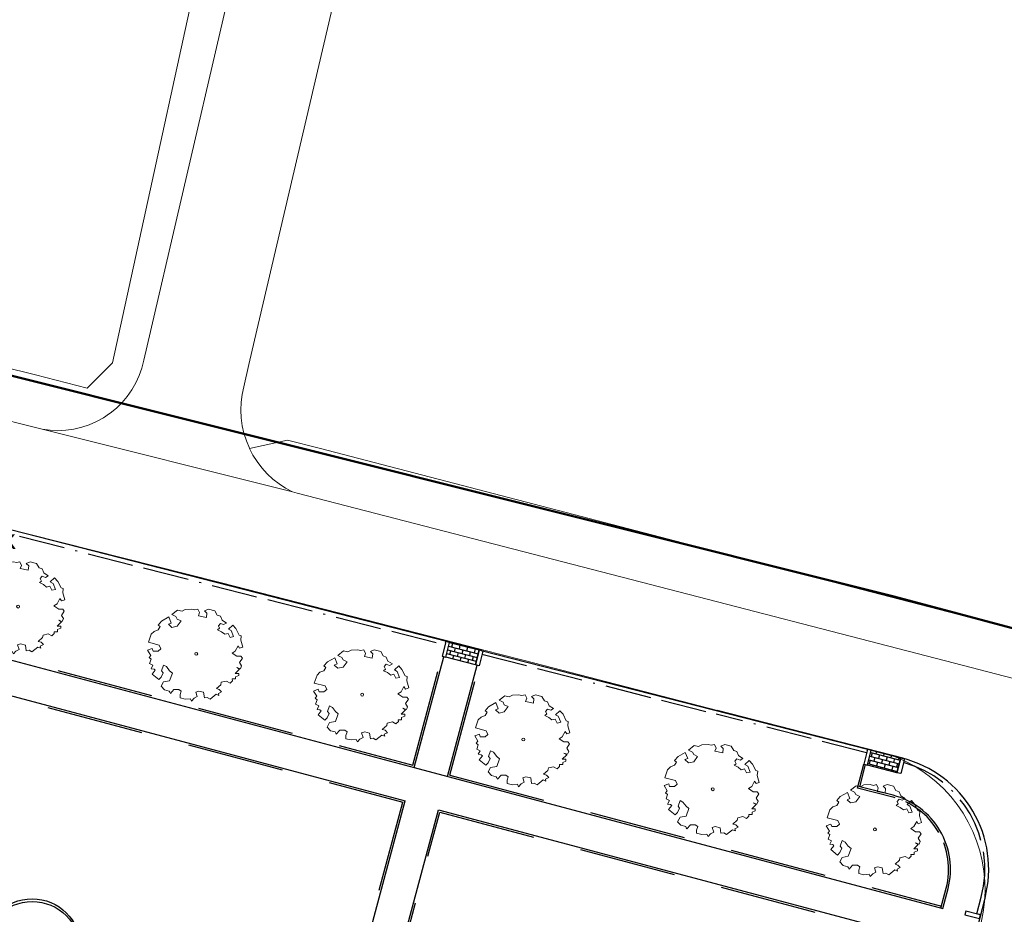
# Model space of a CAD drawing. Header units: metres. Extents: x 253535 to 254630, y 592458 to 593699.
# Tile 17 of 40: x 253724 to 253775, y 593030 to 593077. Entities that reach past the tile are written whole.
import ezdxf
from ezdxf.enums import TextEntityAlignment as Align

# ---------------------------------------------------------------- set-up
doc = ezdxf.new("R2010")
doc.units = ezdxf.units.M
doc.linetypes.add('ACAD_ISO11W100', pattern=[33, 12, -3, 12, -3, 0, -3])
doc.linetypes.add('DASHED', pattern=[19.05, 12.7, -6.35])
for name, color, linetype, lineweight in [('ALGEMEEN WERKGRENS', 10, 'FENCELINE1', 50), ('B-WE-GR-BOOM-S1', 114, 'Continuous', 9), ('B-WE-GR-BOOM_STAMDIAMETER-T', 7, 'Continuous', 25), ('B-WE-VH-OPENVERHARDING-GV', 254, 'Continuous', 18)]:
    doc.layers.add(name, color=color, linetype=linetype, lineweight=lineweight)
for name, color, linetype in [('N-GR-BOOM', 3, 'Continuous'), ('N-WB-ARC-KLINKER DF', 24, 'Continuous'), ('N-WB-BAND OPSLUITBAND 10x20', 7, 'DASHED'), ('N-WB-BAND TROTTOIRBAND 18 20', 7, 'ACAD_ISO11W100'), ('N-WB-KANTVERHARDING', 2, 'Continuous'), ('N-WB-PERRONBAND 18 20', 2, 'Continuous'), ('X-XX-AL-Legenda-T', 7, 'Continuous')]:
    doc.layers.add(name, color=color, linetype=linetype)
doc.styles.add('ARIAL', font='arial.ttf')
doc.styles.add('NLCS-ISO', font='txt')
doc.linetypes.add('FENCELINE1', pattern='A,6.35,-2.54,[133,ltypeshp.shx,S=2.54,R=0,X=-2.54,Y=0],-2.54,25.4', length=36.83)

# ---------------------------------------------------------------- blocks, each defined once
blk = doc.blocks.new("'BOOM")
for centre, radius in [((0, 0), 2.8), ((0.002, -0.159), 2.8), ((0, 0), 0.126)]:
    blk.add_circle(centre, radius)
blk = doc.blocks.new('SGR-BOOM_06_ST')
at = {"linetype": 'Continuous', "flags": 128}
blk.add_lwpolyline([(2.7, 3.52), (2.53, 3.94), (2.2, 4.06), (1.94, 4.52), (1.27, 4.69), (0.86, 4.52), (1.11, 4.27), (1.06, 3.81), (0.23, 3.98), (0.35, 4.32), (0.18, 4.69), (-0.15, 4.61), (-0.49, 4.69), (-1.15, 4.65), (-1.49, 4.48), (-1.95, 4.57), (-2.54, 4.11), (-2.12, 3.9), (-1.99, 3.64), (-1.58, 3.44), (-1.99, 2.89), (-2.54, 2.77), (-2.92, 3.1), (-2.62, 3.22), (-2.87, 3.86), (-3.63, 3.43), (-4, 3.02), (-3.79, 2.85), (-4, 2.51), (-4.42, 2.35), (-4.72, 2.05), (-5.01, 1.21), (-3.88, 0.92), (-3.71, 0.54), (-4, 0.29), (-4.51, 0.29), (-4.6, 0.56), (-5.09, 0.38), (-4.76, -0.17), (-4.93, -0.38), (-4.72, -0.54), (-4.88, -1.01), (-4.53, -1.18), (-4.72, -1.55), (-4.42, -1.59), (-4.29, -1.71), (-4.62, -2.11), (-3.92, -2.68), (-3.67, -2.43), (-3.46, -1.97), (-3.63, -1.76), (-3.42, -1.17), (-3.12, -1.34), (-2.79, -1.76), (-2.5, -2.01), (-2.79, -2.81), (-3.42, -2.93), (-3.67, -3.39), (-3.33, -3.77), (-2.83, -3.9), (-2.77, -4.02), (-2.71, -4.15), (-2.33, -3.73), (-1.83, -3.73), (-1.57, -3.9), (-1.7, -4.27), (-1.7, -4.61), (-1.15, -4.74), (-0.61, -4.69), (-0.49, -4.94), (-0.23, -4.65), (0.1, -4.48), (-0.06, -4.01), (0.27, -3.9), (0.77, -4.02), (0.86, -4.61), (1.15, -4.57), (1.44, -4.74), (2.07, -4.23), (2.37, -4.36), (2.32, -4.15), (2.66, -3.98), (2.41, -3.73), (2.11, -3.64), (2.57, -3.23), (2.62, -2.98), (3.16, -2.85), (3.54, -3.06), (3.79, -2.81), (3.77, -2.63), (4.12, -2.63), (4.12, -2.39), (4.46, -2.26), (4.46, -2.05), (4.08, -2.05), (4.54, -1.59), (4.25, -1.42), (4.63, -1.55), (4.75, -1.26), (4.54, -0.92), (4.84, -0.46), (4.67, -0.25), (4.25, -0.25), (3.75, 0.08), (4.08, 0.29), (4.38, 0.84), (4.54, 0.59), (4.88, 0.71), (4.67, 1.43), (4.71, 1.89), (4.5, 1.97), (4.16, 2.64), (3.83, 3.01), (3.37, 2.6), (3.66, 2.43), (3.91, 1.8), (3.54, 1.72), (3.33, 2.14), (2.99, 2.05), (2.66, 2.31), (2.24, 2.51), (2.45, 2.68), (2.32, 2.93), (2.53, 3.18), (2.87, 3.06), (3.16, 3.23)], close=True, dxfattribs=at)
blk.add_circle((0, 0), 0.15)
at = {"layer": 'B-WE-GR-BOOM_STAMDIAMETER-T', "style": 'NLCS-ISO'}
blk.add_attdef('STAMDIAMETER', text='', height=0.3, dxfattribs=at).set_placement((0, 0), align=Align.BOTTOM_LEFT)

msp = doc.modelspace()

# ---------------------------------------------------------------- hatches: boundary and pattern name
at = {"layer": 'N-WB-ARC-KLINKER DF'}
h = msp.add_hatch(dxfattribs=at)
h.set_pattern_fill('AR-B816', color=252, scale=0.001, angle=-14.3483)
h.set_pattern_definition([(345.652, (253747.9835, 593044.28759), (0.050356, 0.196862), []), (75.652, (253747.9835, 593044.28759), (-0.146505, 0.247218), [0.2032, -0.2032])])
h.paths.add_polyline_path([(253747.785, 593043.513), (253746.235, 593043.909), (253746.433, 593044.684), (253747.984, 593044.288)])
h = msp.add_hatch(dxfattribs=at)
h.set_pattern_fill('AR-B816', color=252, scale=0.001, angle=165.2504)
h.set_pattern_definition([(165.250364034, (854583.52263, 358258.34725), (-0.05173386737, -0.19650406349), []), (255.250364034, (854583.52263, 358258.34725), (0.144770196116, -0.24823793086), [0.2032, -0.2032])])
h.paths.add_polyline_path([(253769.856, 593037.864), (253768.308, 593038.264), (253768.507, 593039.038), (253770.056, 593038.638)])

# ---------------------------------------------------------------- linework, layer by layer
at = {"layer": 'ALGEMEEN WERKGRENS', "color": 252, "ltscale": 0.3}
msp.add_lwpolyline([(253685.732, 593068.089), (253769.686, 593047.088), (253787.727, 593042.262), (253838.409, 593029.075), (253862.83, 593022.638), (253897.424, 593012.683), (253927.283, 593003.747), (253983.948, 592985.984)], dxfattribs=at)
at = {"layer": 'B-WE-VH-OPENVERHARDING-GV', "color": 252}
for points in [[(253718.99, 593057.385), (253725.107, 593055.837), (253725.522, 593055.781), (253725.94, 593055.763), (253726.358, 593055.784), (253726.773, 593055.842), (253727.18, 593055.938), (253727.577, 593056.071), (253727.961, 593056.239), (253728.327, 593056.442), (253728.645, 593056.657), (253728.674, 593056.677), (253728.997, 593056.942), (253729.295, 593057.236), (253729.565, 593057.556), (253729.805, 593057.899), (253730.013, 593058.263), (253730.186, 593058.644), (253730.324, 593059.039), (253730.426, 593059.445), (253736.661, 593086.261)], [(253736.661, 593086.261), (253730.426, 593059.445), (253730.324, 593059.039), (253730.186, 593058.644), (253730.013, 593058.263), (253729.805, 593057.899), (253729.565, 593057.556), (253729.295, 593057.236), (253728.997, 593056.942), (253728.674, 593056.677), (253728.645, 593056.657), (253728.327, 593056.442), (253727.961, 593056.239), (253727.577, 593056.071), (253727.18, 593055.938), (253726.773, 593055.842), (253726.358, 593055.784), (253725.94, 593055.763), (253725.522, 593055.781), (253725.107, 593055.837), (253738.219, 593052.559), (253737.857, 593052.753), (253737.513, 593052.977), (253737.19, 593053.23), (253736.889, 593053.51), (253736.614, 593053.815), (253736.365, 593054.142), (253736.146, 593054.489), (253735.971, 593054.827), (253735.957, 593054.854), (253735.8, 593055.233), (253735.676, 593055.624), (253735.586, 593056.025), (253735.531, 593056.432), (253735.51, 593056.842), (253735.525, 593057.253), (253735.575, 593057.66), (253735.66, 593058.062), (253735.937, 593059.221), (253736.223, 593060.499), (253741.854, 593084.579)], [(253734.571, 593085.777), (253728.801, 593059.312), (253727.834, 593058.348), (253727.47, 593057.985), (253724.761, 593058.687), (253702.334, 593064.237), (253700.645, 593064.655), (253700.073, 593064.797), (253697.74, 593065.381), (253691.282, 593066.996), (253686.12, 593068.288), (253683.864, 593068.852), (253681.679, 593069.399), (253674.246, 593071.122), (253671.379, 593071.861), (253667.779, 593072.729), (253659.613, 593074.738), (253656.343, 593075.553), (253652.11, 593076.602), (253627.666, 593082.338)], [(253788.781, 593039.455), (253772.393, 593043.722), (253755.948, 593047.97), (253738.451, 593052.492), (253738.219, 593052.559), (253725.107, 593055.837), (253718.99, 593057.385)], [(253788.251, 593042.216), (253767.006, 593047.721), (253739.615, 593054.841), (253737.953, 593055.262), (253735.971, 593054.827), (253736.146, 593054.489), (253736.365, 593054.142), (253736.614, 593053.815), (253736.889, 593053.51), (253737.19, 593053.23), (253737.513, 593052.977), (253737.857, 593052.753), (253738.219, 593052.559), (253738.451, 593052.492), (253755.948, 593047.97), (253772.393, 593043.722), (253788.781, 593039.455)], [(253717.768, 593052.018), (253734.436, 593047.82), (253746.816, 593044.638), (253748.985, 593044.08), (253750.352, 593043.729), (253766.72, 593039.5), (253769.448, 593038.811), (253769.893, 593038.641), (253770.327, 593038.442), (253770.746, 593038.216), (253771.151, 593037.964), (253771.539, 593037.686), (253771.908, 593037.385), (253772.303, 593037.015), (253772.669, 593036.617), (253773.006, 593036.194), (253773.312, 593035.748), (253773.584, 593035.28), (253773.822, 593034.795), (253774.024, 593034.293), (253774.19, 593033.778), (253774.317, 593033.252), (253774.407, 593032.719), (253774.457, 593032.18), (253774.468, 593031.64), (253774.441, 593031.099), (253774.374, 593030.563), (253774.268, 593030.032)]]:
    msp.add_lwpolyline(points, dxfattribs=at)
at = {"layer": 'N-WB-ARC-KLINKER DF', "color": 252}
for points in [[(253747.785, 593043.513), (253746.235, 593043.909), (253746.433, 593044.684), (253747.984, 593044.288)], [(253769.856, 593037.864), (253768.308, 593038.264), (253768.507, 593039.038), (253770.056, 593038.638)]]:
    msp.add_lwpolyline(points, close=True, dxfattribs=at)
at = {"layer": 'N-WB-BAND OPSLUITBAND 10x20', "color": 252, "ltscale": 0.4}
msp.add_line((253746.443, 593037.736), (253772.183, 593030.874), dxfattribs=at)
for points in [[(253711.198, 593047.134), (253744.511, 593038.252)], [(253710.676, 593045.203), (253743.993, 593036.32)], [(253744.511, 593038.252), (253746.042, 593043.96)], [(253746.443, 593037.736), (253747.979, 593043.463)], [(253738.808, 593016.989), (253743.993, 593036.322)], [(253744.081, 593036.296), (253744.089, 593036.294)], [(253741.359, 593018.783), (253745.925, 593035.805)], [(253745.925, 593035.805), (253771.68, 593028.938)]]:
    msp.add_lwpolyline(points, dxfattribs=at)
at = {"layer": 'N-WB-BAND TROTTOIRBAND 18 20', "color": 252, "ltscale": 0.2}
msp.add_line((253767.79, 593037.058), (253768.114, 593038.313), dxfattribs=at)
for points in [[(253709.357, 593047.625), (253709.974, 593049.927, -0.406829), (253714.534, 593052.639), (253746.193, 593044.554)], [(253774.042, 593030.475), (253774.269, 593031.349, 0.409646), (253770.201, 593038.397, 0.409646)], [(253772.158, 593030.776), (253772.43, 593031.827, 0.414677), (253769.63, 593036.583), (253767.79, 593037.058)]]:
    msp.add_lwpolyline(points, format="xyb", dxfattribs=at)
for points in [[(253748.132, 593044.059), (253760.398, 593040.927)], [(253768.264, 593038.898), (253760.398, 593040.927)]]:
    msp.add_lwpolyline(points, dxfattribs=at)
at = {"layer": 'N-WB-KANTVERHARDING', "color": 252}
for p, q in [((253746.346, 593044.708), (253714.581, 593052.833)), ((253748.09, 593044.261), (253746.346, 593044.708)), ((253770.154, 593038.617), (253760.448, 593041.121)), ((253744.581, 593038.129), (253772.254, 593030.751)), ((253767.912, 593037.13), (253768.211, 593038.289)), ((253755.565, 592958.511), (253774.463, 593031.299))]:
    msp.add_line(p, q, dxfattribs=at)
for points in [[(253711.071, 593047.064), (253744.581, 593038.129)], [(253710.605, 593045.325), (253744.115, 593036.391)], [(253744.581, 593038.129), (253746.139, 593043.935)], [(253748.09, 593044.261), (253769.956, 593038.668)], [(253746.321, 593037.666), (253747.883, 593043.489)], [(253738.93, 593017.06), (253744.115, 593036.391)], [(253741.263, 593018.808), (253745.854, 593035.927)], [(253745.854, 593035.927), (253771.802, 593029.009)]]:
    msp.add_lwpolyline(points, dxfattribs=at)
msp.add_lwpolyline([(253772.254, 593030.751), (253772.527, 593031.802, 0.414677), (253769.655, 593036.68), (253767.912, 593037.13)], format="xyb", dxfattribs=at)
msp.add_arc((253768.656, 593032.807), 6, 345.4455, 75.5361, dxfattribs=at)
at = {"layer": 'N-WB-PERRONBAND 18 20', "color": 252}
msp.add_line((253747.785, 593043.513), (253747.984, 593044.288), dxfattribs=at)
at = {"layer": 'N-WB-PERRONBAND 18 20', "color": 252, "flags": 128}
for points in [[(253746.217, 593044.646), (253746.041, 593043.958), (253746.235, 593043.909), (253746.433, 593044.684), (253746.239, 593044.734), (253746.224, 593044.676), (253746.215, 593044.678), (253746.207, 593044.649)], [(253748.155, 593044.151), (253747.979, 593043.463), (253747.785, 593043.513), (253747.984, 593044.288), (253748.177, 593044.238), (253748.162, 593044.18), (253748.172, 593044.177), (253748.165, 593044.148)], [(253768.291, 593039.001), (253768.113, 593038.314), (253768.308, 593038.264), (253768.507, 593039.038), (253768.313, 593039.088), (253768.298, 593039.03), (253768.289, 593039.033), (253768.281, 593039.004)], [(253770.228, 593038.501), (253770.05, 593037.814), (253769.856, 593037.864), (253770.057, 593038.639), (253770.25, 593038.589), (253770.235, 593038.53), (253770.245, 593038.528), (253770.237, 593038.499)], [(253774.146, 593030.448), (253773.458, 593030.625), (253773.408, 593030.431), (253774.183, 593030.232), (253774.233, 593030.426), (253774.175, 593030.441), (253774.177, 593030.45), (253774.148, 593030.458)]]:
    msp.add_lwpolyline(points, close=True, dxfattribs=at)

# ---------------------------------------------------------------- block references
at = {"layer": 'B-WE-GR-BOOM-S1', "color": 252, "xscale": 0.5, "yscale": 0.5}
for p, zscale in [((253723.851, 593046.555, -0.655), 0.8), ((253733.177, 593044.083, -0.608), 0.75), ((253741.861, 593041.948, -0.569), 0.65), ((253750.297, 593039.6, -0.473), 0.325), ((253760.21, 593036.996, -0.45), 0.65), ((253768.7, 593034.896, -0.48), 0.65)]:
    msp.add_blockref('SGR-BOOM_06_ST', p, dxfattribs=dict(at, zscale=zscale))
at = {"layer": 'N-GR-BOOM', "color": 252, "xscale": 0.9, "yscale": 0.9, "zscale": 0.9}
msp.add_blockref("'BOOM", (253724.588, 593028.746), dxfattribs=at)

# ---------------------------------------------------------------- texts
at = {"layer": 'X-XX-AL-Legenda-T', "color": 1, "style": 'ARIAL'}
msp.add_text('"Nader bepalen of plaatsing lichtmast mogelijk', height=1, dxfattribs=at).set_placement((253695.118, 593050.079), align=Align.MIDDLE_LEFT)

doc.saveas('drawing.dxf')
